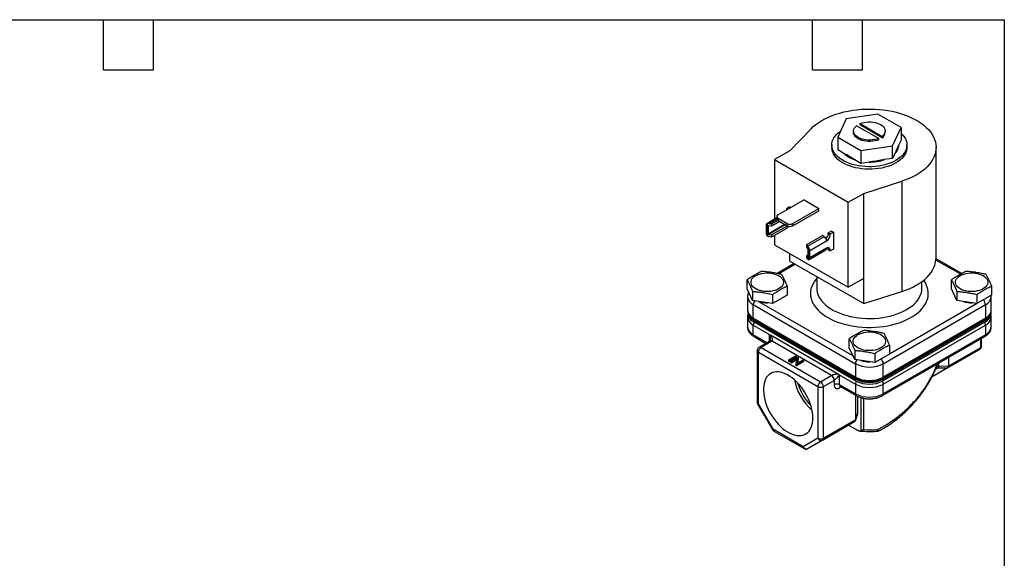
# Model space of a CAD drawing. Header units: inches. Extents: x 0.5 to 21.5, y 0.5 to 16.5.
# Tile 4 of 4: x 9.7 to 21.5, y 10 to 16.5. Entities that reach past the tile are written whole.
import ezdxf

# ---------------------------------------------------------------- set-up
doc = ezdxf.new("R2010")
doc.units = ezdxf.units.IN
doc.header["$LTSCALE"] = 2
doc.header["$MEASUREMENT"] = 0
doc.linetypes.add('SLD-Solid', pattern=[0])
doc.layers.add('TEXT', color=140, linetype='SLD-Solid', lineweight=25)

msp = doc.modelspace()

# ---------------------------------------------------------------- linework, layer by layer
for p, q in [((19.984, 15.368), (19.605, 15.309)), ((20.262, 15.207), (19.984, 15.368)), ((19.605, 15.309), (19.503, 15.09)), ((19.994, 15.075), (19.729, 15.228)), ((19.771, 15.237), (19.771, 15.253)), ((19.771, 15.253), (20.036, 15.1)), ((20.036, 15.084), (19.771, 15.237)), ((19.183, 15.19), (18.93, 14.927)), ((19.693, 15.164), (19.693, 15.149)), ((20.073, 15.149), (20.073, 15.164)), ((20.161, 14.988), (20.262, 15.207)), ((20.262, 15.207), (20.262, 15.055)), ((19.433, 14.997), (19.433, 14.966)), ((19.503, 15.09), (19.781, 14.929)), ((19.503, 15.09), (19.503, 14.938)), ((19.994, 15.06), (19.994, 15.075)), ((20.036, 15.1), (20.036, 15.084)), ((20.236, 14.998), (20.209, 14.941)), ((20.234, 14.989), (20.234, 14.993)), ((20.262, 15.055), (20.236, 14.998)), ((20.333, 14.966), (20.333, 14.997)), ((18.93, 14.927), (18.746, 14.821)), ((19.576, 14.896), (19.503, 14.938)), ((19.603, 14.88), (19.576, 14.896)), ((19.584, 14.891), (19.582, 14.891)), ((19.605, 14.881), (19.598, 14.877)), ((19.635, 14.861), (19.605, 14.881)), ((19.781, 14.929), (20.161, 14.988)), ((19.781, 14.929), (19.781, 14.777)), ((20.161, 14.836), (20.161, 14.988)), ((20.187, 14.894), (20.161, 14.836)), ((20.198, 14.917), (20.187, 14.894)), ((20.209, 14.941), (20.198, 14.919)), ((20.198, 14.919), (20.198, 14.917)), ((20.198, 14.919), (20.205, 14.915)), ((20.224, 14.973), (20.233, 14.974)), ((20.234, 14.989), (20.232, 14.989)), ((20.683, 13.644), (20.683, 14.966)), ((18.746, 14.821), (19.63, 14.31)), ((18.746, 14.821), (18.746, 14.107)), ((19.708, 14.82), (19.635, 14.861)), ((19.684, 14.833), (19.676, 14.831)), ((19.699, 14.824), (19.698, 14.823)), ((19.781, 14.777), (19.708, 14.82)), ((19.881, 14.793), (19.781, 14.777)), ((19.92, 14.799), (19.881, 14.793)), ((19.914, 14.794), (19.913, 14.798)), ((19.921, 14.801), (19.92, 14.799)), ((19.921, 14.801), (19.92, 14.795)), ((19.962, 14.805), (19.921, 14.801)), ((20.061, 14.821), (19.962, 14.805)), ((20.02, 14.814), (20.025, 14.81)), ((20.161, 14.836), (20.061, 14.821)), ((19.814, 14.417), (20.27, 14.562)), ((20.27, 14.562), (20.27, 13.24)), ((19.63, 14.31), (19.814, 14.417)), ((19.814, 13.396), (19.814, 14.417)), ((19.099, 14.339), (18.787, 14.159)), ((19.099, 14.339), (19.278, 14.236)), ((19.63, 13.29), (19.63, 14.31)), ((18.888, 14.223), (18.887, 14.217)), ((18.926, 14.255), (18.888, 14.233)), ((18.888, 14.233), (18.901, 14.225)), ((18.888, 14.233), (18.888, 14.223)), ((18.888, 14.223), (18.893, 14.22)), ((18.926, 14.255), (18.94, 14.247)), ((18.966, 14.055), (19.278, 14.236)), ((18.966, 14.029), (19.278, 14.209)), ((19.278, 14.209), (19.278, 14.236)), ((18.772, 14.122), (18.651, 14.052)), ((18.661, 13.904), (18.661, 14.054)), ((18.677, 14.053), (18.773, 14.108)), ((18.709, 14.047), (18.677, 14.053)), ((18.787, 14.092), (18.709, 14.047)), ((18.809, 14.079), (18.709, 14.022)), ((18.772, 14.138), (18.772, 14.112)), ((18.787, 14.118), (18.895, 14.055)), ((18.787, 14.118), (18.787, 14.092)), ((18.787, 14.092), (18.895, 14.029)), ((18.895, 14.029), (18.895, 14.055)), ((18.966, 14.055), (18.966, 14.029)), ((18.643, 14.033), (18.643, 13.946)), ((18.668, 13.931), (18.867, 14.046)), ((18.674, 14.028), (18.668, 14.025)), ((18.668, 14.025), (18.668, 13.931)), ((18.872, 14.039), (18.674, 13.925)), ((18.709, 14.022), (18.674, 14.028)), ((18.709, 14.047), (18.709, 14.022)), ((18.895, 14.025), (18.709, 13.918)), ((18.895, 14), (18.709, 13.893)), ((18.872, 14.039), (18.895, 14.025)), ((18.888, 14.034), (18.888, 14.03)), ((18.895, 14), (18.895, 14.025)), ((18.895, 14.024), (18.91, 14.016)), ((18.91, 14.023), (18.91, 14.016)), ((18.91, 14.016), (18.92, 14.021)), ((19.428, 13.965), (19.39, 13.943)), ((19.39, 13.943), (19.412, 13.93)), ((19.39, 13.934), (19.39, 13.943)), ((19.412, 13.921), (19.39, 13.934)), ((19.412, 13.93), (19.451, 13.952)), ((19.412, 13.921), (19.412, 13.93)), ((19.428, 13.965), (19.451, 13.952)), ((19.451, 13.952), (19.451, 13.748)), ((18.674, 13.925), (18.709, 13.918)), ((18.709, 13.893), (18.677, 13.899)), ((18.709, 13.918), (18.709, 13.893)), ((18.746, 13.914), (18.746, 13.8)), ((19.134, 13.802), (19.32, 13.91)), ((19.341, 13.897), (19.144, 13.784)), ((19.168, 13.73), (19.37, 13.847)), ((19.341, 13.897), (19.32, 13.91)), ((18.746, 13.8), (19.63, 13.29)), ((18.93, 13.604), (18.93, 13.694)), ((19.134, 13.777), (19.134, 13.802)), ((19.134, 13.802), (19.144, 13.784)), ((19.145, 13.756), (19.134, 13.777)), ((19.147, 13.654), (19.147, 13.748)), ((19.149, 13.772), (19.149, 13.622)), ((19.159, 13.624), (19.361, 13.741)), ((19.37, 13.76), (19.168, 13.643)), ((19.168, 13.643), (19.168, 13.73)), ((19.39, 13.748), (19.412, 13.735)), ((19.39, 13.739), (19.39, 13.748)), ((19.39, 13.739), (19.412, 13.726)), ((19.451, 13.748), (19.412, 13.726)), ((19.412, 13.726), (19.412, 13.735)), ((18.93, 13.604), (19.814, 13.094)), ((19.134, 13.673), (19.147, 13.681)), ((19.134, 13.648), (19.134, 13.673)), ((19.145, 13.653), (19.134, 13.673)), ((19.144, 13.629), (19.134, 13.648)), ((19.145, 13.653), (19.147, 13.654)), ((20.977, 13.446), (20.681, 13.617)), ((20.992, 13.454), (20.682, 13.633)), ((18.982, 13.574), (18.777, 13.456)), ((18.996, 13.566), (18.797, 13.452)), ((18.417, 13.271), (18.417, 13.38)), ((19.253, 13.418), (19.253, 13.279)), ((19.814, 13.396), (19.63, 13.29)), ((19.814, 13.094), (19.814, 13.396)), ((20.513, 13.279), (20.513, 13.359)), ((20.868, 13.271), (20.868, 13.38)), ((18.481, 13.133), (18.417, 13.271)), ((18.481, 13.241), (18.481, 13.133)), ((18.897, 13.306), (18.897, 13.197)), ((19.814, 13.094), (20.27, 13.24)), ((20.932, 13.133), (20.868, 13.271)), ((20.932, 13.241), (20.932, 13.133)), ((21.348, 13.306), (21.348, 13.197)), ((18.421, 13.178), (18.421, 13.017)), ((18.721, 13.096), (18.481, 13.133)), ((18.555, 13.121), (19.687, 12.468)), ((18.721, 13.204), (18.721, 13.096)), ((18.897, 13.197), (18.721, 13.096)), ((21.172, 13.096), (20.932, 13.133)), ((21.172, 13.204), (21.172, 13.096)), ((21.348, 13.197), (21.172, 13.096)), ((21.238, 13.133), (21.252, 13.142)), ((21.344, 13.178), (21.343, 13.194)), ((21.344, 13.017), (21.344, 13.178)), ((18.424, 12.991), (18.424, 12.971)), ((18.49, 13.082), (19.716, 12.374)), ((18.49, 12.92), (18.49, 13.082)), ((20.049, 12.374), (21.275, 13.082)), ((20.123, 12.493), (21.167, 13.096)), ((21.275, 13.082), (21.275, 12.92)), ((21.341, 12.971), (21.341, 12.991)), ((21.344, 13.015), (21.344, 13.017)), ((18.421, 12.932), (18.421, 12.816)), ((19.716, 12.213), (18.49, 12.92)), ((18.492, 12.896), (19.717, 12.189)), ((18.492, 12.875), (18.492, 12.896)), ((19.717, 12.168), (18.492, 12.875)), ((18.497, 12.906), (19.722, 12.199)), ((20.043, 12.199), (21.268, 12.906)), ((20.048, 12.189), (21.273, 12.896)), ((21.273, 12.875), (20.048, 12.168)), ((21.275, 12.92), (20.049, 12.213)), ((21.273, 12.896), (21.273, 12.875)), ((21.344, 12.816), (21.344, 12.932)), ((18.49, 12.836), (18.665, 12.735)), ((18.49, 12.72), (18.49, 12.836)), ((20.049, 12.129), (21.275, 12.836)), ((21.275, 12.836), (21.275, 12.72)), ((18.655, 12.625), (18.49, 12.72)), ((18.5, 12.699), (18.641, 12.617)), ((18.69, 12.645), (18.562, 12.571)), ((18.713, 12.643), (18.585, 12.569)), ((18.68, 12.721), (18.68, 12.64)), ((18.69, 12.646), (18.69, 12.645)), ((18.695, 12.718), (19.511, 12.247)), ((19.428, 12.232), (18.715, 12.644)), ((19.642, 12.564), (19.642, 12.672)), ((20.04, 11.991), (21.265, 12.699)), ((21.275, 12.72), (20.049, 12.013)), ((21.213, 12.669), (21.213, 12.566)), ((21.227, 12.585), (21.227, 12.677)), ((18.538, 12.53), (18.538, 11.91)), ((18.585, 12.569), (19.298, 12.157)), ((19.707, 12.425), (19.642, 12.564)), ((19.707, 12.534), (19.707, 12.425)), ((20.123, 12.598), (20.123, 12.49)), ((20.82, 12.323), (21.204, 12.544)), ((21.213, 12.566), (20.829, 12.344)), ((21.204, 12.544), (21.028, 12.443)), ((18.552, 12.511), (19.265, 12.1)), ((18.552, 11.891), (18.552, 12.511)), ((18.911, 12.419), (19, 12.47)), ((18.911, 12.419), (18.911, 12.403)), ((18.919, 12.414), (18.911, 12.419)), ((18.919, 12.398), (18.911, 12.403)), ((19.008, 12.465), (18.919, 12.414)), ((19.008, 12.449), (18.919, 12.398)), ((18.919, 12.398), (18.919, 12.414)), ((18.939, 12.403), (19.027, 12.454)), ((18.946, 12.399), (18.939, 12.403)), ((18.939, 12.387), (18.939, 12.403)), ((19.016, 12.439), (18.946, 12.399)), ((19.013, 12.421), (18.946, 12.382)), ((18.946, 12.399), (18.946, 12.382)), ((19, 12.47), (19.008, 12.465)), ((19.005, 12.365), (19.016, 12.439)), ((19.095, 12.415), (19.007, 12.364)), ((19.095, 12.399), (19.007, 12.348)), ((19.008, 12.449), (19.008, 12.465)), ((19.029, 12.453), (19.017, 12.379)), ((19.017, 12.379), (19.087, 12.42)), ((19.029, 12.437), (19.02, 12.381)), ((19.027, 12.454), (19.029, 12.453)), ((19.029, 12.437), (19.029, 12.453)), ((19.087, 12.42), (19.095, 12.415)), ((19.095, 12.399), (19.095, 12.415)), ((19.947, 12.388), (19.707, 12.425)), ((19.947, 12.497), (19.947, 12.388)), ((20.123, 12.49), (19.947, 12.388)), ((20.013, 12.426), (20.02, 12.43)), ((21.028, 12.443), (20.644, 12.221)), ((20.829, 12.447), (20.829, 12.344)), ((18.946, 12.382), (18.939, 12.387)), ((19.007, 12.364), (19.005, 12.365)), ((19.005, 12.349), (19.005, 12.365)), ((19.007, 12.348), (19.005, 12.349)), ((19.007, 12.348), (19.007, 12.364)), ((19.716, 12.374), (19.716, 12.213)), ((20.049, 12.213), (20.049, 12.374)), ((20.82, 12.323), (20.644, 12.221)), ((20.675, 12.307), (20.706, 12.325)), ((20.675, 12.307), (20.706, 12.325)), ((20.716, 12.346), (20.683, 12.328)), ((20.707, 12.326), (20.821, 12.323)), ((20.829, 12.342), (20.715, 12.344)), ((20.716, 12.346), (20.716, 12.381)), ((19.298, 12.157), (19.426, 12.231)), ((19.331, 12.1), (19.459, 12.174)), ((19.459, 12.174), (19.459, 12.122)), ((19.526, 12.122), (19.526, 12.233)), ((19.541, 12.23), (19.716, 12.129)), ((19.717, 12.189), (19.717, 12.168)), ((20.048, 12.168), (20.048, 12.189)), ((20.643, 12.221), (20.635, 12.222)), ((19.265, 12.1), (19.265, 11.479)), ((19.331, 11.479), (19.331, 12.1)), ((19.716, 12.013), (19.526, 12.122)), ((19.545, 12.095), (19.526, 12.084)), ((19.536, 12.101), (19.725, 11.991)), ((19.716, 12.129), (19.716, 12.013)), ((20.049, 12.013), (20.049, 12.129)), ((19.715, 11.997), (19.715, 11.701)), ((19.745, 11.784), (19.745, 11.981)), ((19.782, 11.567), (19.782, 11.967)), ((19.811, 11.96), (19.811, 11.583)), ((18.544, 11.886), (18.72, 11.583)), ((18.727, 11.587), (18.552, 11.891)), ((19.715, 11.701), (19.331, 11.479)), ((19.714, 11.69), (19.744, 11.774)), ((19.715, 11.699), (19.745, 11.784)), ((19.744, 11.775), (19.745, 11.784)), ((19.089, 11.378), (18.727, 11.587)), ((19.53, 11.578), (19.146, 11.356)), ((19.321, 11.458), (19.705, 11.679)), ((19.705, 11.679), (19.53, 11.578)), ((19.634, 11.638), (19.739, 11.577)), ((18.737, 11.565), (19.099, 11.356)), ((19.265, 11.479), (19.089, 11.378)), ((19.146, 11.356), (19.321, 11.458))]:
    msp.add_line(p, q)
at = {"flags": 128}
for points in [[(19.183, 15.19), (19.21, 15.217), (19.241, 15.242), (19.275, 15.267), (19.311, 15.29), (19.35, 15.311), (19.391, 15.331), (19.435, 15.349), (19.48, 15.366), (19.528, 15.38), (19.577, 15.393), (19.627, 15.404), (19.679, 15.413), (19.731, 15.42), (19.784, 15.425), (19.838, 15.428), (19.892, 15.428), (19.946, 15.427), (19.999, 15.423), (20.052, 15.418), (20.104, 15.41), (20.155, 15.401), (20.205, 15.389), (20.254, 15.376), (20.301, 15.36), (20.346, 15.343), (20.388, 15.324), (20.429, 15.304), (20.467, 15.282), (20.502, 15.258), (20.535, 15.234), (20.565, 15.208), (20.591, 15.181), (20.615, 15.153), (20.635, 15.124), (20.651, 15.094), (20.664, 15.064), (20.674, 15.034), (20.68, 15.003), (20.682, 14.972), (20.681, 14.941), (20.676, 14.91), (20.668, 14.879), (20.656, 14.849), (20.641, 14.819), (20.622, 14.79), (20.6, 14.762), (20.574, 14.734), (20.546, 14.708), (20.514, 14.683), (20.479, 14.659), (20.442, 14.636), (20.403, 14.615), (20.361, 14.596), (20.316, 14.578), (20.27, 14.562)], [(19.994, 15.075), (19.971, 15.067), (19.947, 15.061), (19.921, 15.057), (19.894, 15.055), (19.867, 15.055), (19.841, 15.057), (19.815, 15.061), (19.791, 15.068), (19.768, 15.076), (19.748, 15.086), (19.731, 15.098), (19.716, 15.111), (19.705, 15.125), (19.697, 15.14), (19.693, 15.155), (19.693, 15.171), (19.696, 15.186), (19.704, 15.201), (19.715, 15.215), (19.729, 15.228)], [(19.771, 15.253), (19.794, 15.261), (19.818, 15.267), (19.844, 15.271), (19.871, 15.274), (19.898, 15.273), (19.924, 15.271), (19.95, 15.267), (19.974, 15.26), (19.997, 15.252), (20.017, 15.242), (20.034, 15.23), (20.049, 15.217), (20.06, 15.203), (20.068, 15.188), (20.072, 15.173), (20.072, 15.157), (20.069, 15.142), (20.061, 15.127), (20.051, 15.113), (20.036, 15.1)], [(20.262, 15.136), (20.264, 15.135), (20.283, 15.115), (20.3, 15.093), (20.314, 15.071), (20.323, 15.049), (20.33, 15.026), (20.332, 15.002), (20.332, 14.979), (20.327, 14.956), (20.319, 14.933), (20.307, 14.911), (20.292, 14.889), (20.274, 14.868), (20.252, 14.849), (20.228, 14.83), (20.201, 14.813), (20.171, 14.797), (20.139, 14.783), (20.105, 14.771), (20.069, 14.76), (20.031, 14.751), (19.992, 14.745), (19.953, 14.74), (19.913, 14.737), (19.872, 14.737), (19.832, 14.739), (19.792, 14.742), (19.753, 14.748), (19.715, 14.756), (19.678, 14.765), (19.643, 14.777), (19.61, 14.79), (19.579, 14.805), (19.55, 14.821), (19.525, 14.839), (19.502, 14.858), (19.482, 14.879), (19.465, 14.9), (19.452, 14.922), (19.442, 14.945), (19.435, 14.968), (19.433, 14.991), (19.434, 15.014), (19.438, 15.037), (19.446, 15.06), (19.458, 15.082), (19.473, 15.104), (19.491, 15.125), (19.513, 15.145), (19.537, 15.163)], [(19.994, 15.06), (19.971, 15.052), (19.947, 15.045), (19.921, 15.041), (19.894, 15.039), (19.867, 15.039), (19.841, 15.042), (19.815, 15.046), (19.791, 15.052), (19.768, 15.061), (19.748, 15.071), (19.731, 15.083), (19.716, 15.096), (19.705, 15.11), (19.697, 15.125), (19.693, 15.14), (19.693, 15.149)], [(20.333, 14.966), (20.332, 14.949), (20.327, 14.926), (20.319, 14.903), (20.307, 14.881), (20.292, 14.859), (20.274, 14.838), (20.252, 14.819), (20.228, 14.8), (20.201, 14.783), (20.171, 14.767), (20.139, 14.753), (20.105, 14.741), (20.069, 14.73), (20.031, 14.721), (19.992, 14.715), (19.953, 14.71), (19.913, 14.707), (19.872, 14.707), (19.832, 14.708), (19.792, 14.712), (19.753, 14.718), (19.715, 14.725), (19.678, 14.735), (19.643, 14.746), (19.61, 14.76), (19.579, 14.775), (19.55, 14.791), (19.525, 14.809), (19.502, 14.828), (19.482, 14.849), (19.465, 14.87), (19.452, 14.892), (19.442, 14.914), (19.435, 14.937), (19.433, 14.961), (19.433, 14.966)], [(20.235, 14.982), (20.234, 14.982), (20.233, 14.989)], [(18.661, 14.054), (18.657, 14.054), (18.654, 14.053), (18.651, 14.052), (18.648, 14.049), (18.646, 14.046), (18.644, 14.042), (18.643, 14.038), (18.643, 14.033)], [(19.149, 13.622), (19.153, 13.622), (19.157, 13.623), (19.16, 13.625), (19.163, 13.627), (19.165, 13.63), (19.166, 13.634), (19.167, 13.638), (19.168, 13.643)], [(20.27, 13.24), (20.316, 13.256), (20.361, 13.273), (20.403, 13.293), (20.442, 13.314), (20.479, 13.336), (20.514, 13.36), (20.546, 13.385), (20.574, 13.411), (20.6, 13.439), (20.622, 13.467), (20.641, 13.496), (20.656, 13.526), (20.668, 13.556), (20.676, 13.587), (20.681, 13.618), (20.683, 13.644)], [(18.52, 13.43), (18.541, 13.44), (18.564, 13.449), (18.589, 13.455), (18.616, 13.46), (18.643, 13.462), (18.671, 13.462), (18.698, 13.46), (18.725, 13.455), (18.75, 13.449), (18.773, 13.44), (18.794, 13.43), (18.812, 13.418), (18.827, 13.404), (18.839, 13.39), (18.847, 13.374), (18.851, 13.359), (18.851, 13.343), (18.847, 13.327), (18.839, 13.311), (18.827, 13.297), (18.812, 13.283), (18.794, 13.271)], [(20.971, 13.43), (20.992, 13.44), (21.015, 13.449), (21.04, 13.455), (21.067, 13.46), (21.094, 13.462), (21.122, 13.462), (21.149, 13.46), (21.176, 13.455), (21.201, 13.449), (21.224, 13.44), (21.245, 13.43), (21.263, 13.418), (21.278, 13.404), (21.29, 13.39), (21.298, 13.374), (21.301, 13.359), (21.301, 13.343), (21.298, 13.327), (21.29, 13.311), (21.278, 13.297), (21.263, 13.283), (21.245, 13.271)], [(18.794, 13.271), (18.773, 13.261), (18.75, 13.252), (18.725, 13.246), (18.698, 13.241), (18.671, 13.239), (18.643, 13.239), (18.616, 13.241), (18.589, 13.246), (18.564, 13.252), (18.541, 13.261), (18.52, 13.271), (18.502, 13.283), (18.487, 13.297), (18.475, 13.311), (18.468, 13.327), (18.464, 13.343), (18.464, 13.359), (18.468, 13.374), (18.475, 13.39), (18.487, 13.404), (18.502, 13.418), (18.52, 13.43)], [(19.253, 13.401), (19.239, 13.385), (19.219, 13.357), (19.203, 13.329), (19.191, 13.301), (19.182, 13.272), (19.177, 13.242), (19.176, 13.213), (19.178, 13.183), (19.184, 13.154), (19.194, 13.125), (19.207, 13.097), (19.224, 13.069), (19.244, 13.042), (19.267, 13.016), (19.294, 12.991), (19.324, 12.967), (19.357, 12.944), (19.392, 12.923), (19.43, 12.903), (19.47, 12.885), (19.513, 12.869), (19.557, 12.854), (19.603, 12.842), (19.651, 12.831), (19.7, 12.823), (19.749, 12.816), (19.8, 12.811), (19.851, 12.809), (19.902, 12.809), (19.953, 12.811), (20.003, 12.815), (20.053, 12.821), (20.102, 12.829), (20.15, 12.839), (20.197, 12.851), (20.241, 12.865), (20.284, 12.881), (20.325, 12.899), (20.364, 12.918), (20.4, 12.939), (20.433, 12.961), (20.464, 12.985), (20.491, 13.009), (20.516, 13.035), (20.537, 13.062), (20.554, 13.09), (20.568, 13.118), (20.579, 13.147), (20.586, 13.176), (20.589, 13.206), (20.588, 13.235), (20.584, 13.264), (20.577, 13.293), (20.565, 13.322), (20.55, 13.35), (20.534, 13.375)], [(21.245, 13.271), (21.224, 13.261), (21.201, 13.252), (21.176, 13.246), (21.149, 13.241), (21.122, 13.239), (21.094, 13.239), (21.067, 13.241), (21.04, 13.246), (21.015, 13.252), (20.992, 13.261), (20.971, 13.271), (20.953, 13.283), (20.938, 13.297), (20.926, 13.311), (20.918, 13.327), (20.914, 13.343), (20.914, 13.359), (20.918, 13.374), (20.926, 13.39), (20.938, 13.404), (20.953, 13.418), (20.971, 13.43)], [(19.253, 13.279), (19.254, 13.258), (19.258, 13.231), (19.266, 13.203), (19.278, 13.176), (19.294, 13.15), (19.313, 13.124), (19.335, 13.099), (19.36, 13.076), (19.389, 13.053), (19.42, 13.032), (19.454, 13.012), (19.491, 12.994), (19.53, 12.978), (19.571, 12.963), (19.614, 12.95), (19.658, 12.939), (19.704, 12.93), (19.751, 12.924), (19.798, 12.919), (19.846, 12.916), (19.895, 12.916), (19.943, 12.917), (19.991, 12.921), (20.038, 12.927), (20.084, 12.935), (20.129, 12.945), (20.173, 12.956), (20.215, 12.97), (20.255, 12.986), (20.293, 13.003), (20.328, 13.022), (20.361, 13.042), (20.391, 13.064), (20.418, 13.087), (20.442, 13.112), (20.462, 13.137), (20.479, 13.163), (20.493, 13.19), (20.503, 13.217), (20.51, 13.244), (20.512, 13.272), (20.513, 13.279)], [(18.801, 13.142), (18.798, 13.14), (18.787, 13.133)], [(19.745, 12.722), (19.766, 12.733), (19.79, 12.741), (19.815, 12.748), (19.841, 12.753), (19.869, 12.755), (19.896, 12.755), (19.924, 12.753), (19.95, 12.748), (19.976, 12.741), (19.999, 12.733), (20.02, 12.722), (20.038, 12.71), (20.053, 12.697), (20.064, 12.682), (20.072, 12.667), (20.076, 12.651), (20.076, 12.635), (20.072, 12.619), (20.064, 12.604), (20.053, 12.589), (20.038, 12.576), (20.02, 12.564)], [(20.02, 12.564), (19.999, 12.553), (19.976, 12.545), (19.95, 12.538), (19.924, 12.534), (19.896, 12.531), (19.869, 12.531), (19.841, 12.534), (19.815, 12.538), (19.79, 12.545), (19.766, 12.553), (19.745, 12.564), (19.727, 12.576), (19.712, 12.589), (19.701, 12.604), (19.693, 12.619), (19.689, 12.635), (19.689, 12.651), (19.693, 12.667), (19.701, 12.682), (19.712, 12.697), (19.727, 12.71), (19.745, 12.722)], [(20.02, 12.43), (20.024, 12.432), (20.027, 12.434)], [(19.204, 11.722), (19.203, 11.755), (19.199, 11.789), (19.193, 11.824), (19.184, 11.859), (19.172, 11.895), (19.159, 11.931), (19.143, 11.966), (19.125, 12.001), (19.105, 12.035), (19.083, 12.068), (19.06, 12.099), (19.036, 12.128), (19.01, 12.155), (18.984, 12.18), (18.957, 12.203), (18.929, 12.222), (18.901, 12.239), (18.874, 12.253), (18.846, 12.263), (18.819, 12.271), (18.793, 12.275), (18.768, 12.275), (18.744, 12.273), (18.722, 12.267), (18.701, 12.257), (18.682, 12.245), (18.665, 12.229), (18.65, 12.211), (18.638, 12.189), (18.628, 12.165), (18.62, 12.139), (18.615, 12.11), (18.612, 12.08), (18.612, 12.048), (18.615, 12.014), (18.62, 11.98), (18.628, 11.945), (18.638, 11.909), (18.65, 11.873), (18.665, 11.837), (18.682, 11.802), (18.701, 11.768), (18.722, 11.735), (18.744, 11.703), (18.768, 11.672), (18.793, 11.644), (18.819, 11.618), (18.846, 11.594), (18.874, 11.573), (18.901, 11.555), (18.929, 11.54), (18.957, 11.528), (18.984, 11.519), (19.01, 11.513), (19.036, 11.511), (19.06, 11.512), (19.083, 11.516), (19.105, 11.524), (19.125, 11.535), (19.143, 11.549), (19.159, 11.566), (19.172, 11.586), (19.184, 11.609), (19.193, 11.634), (19.199, 11.661), (19.203, 11.691), (19.204, 11.722)], [(19.877, 11.952), (19.893, 11.953), (19.895, 11.953)], [(18.552, 11.891), (18.548, 11.888), (18.545, 11.887), (18.544, 11.886), (18.544, 11.886)]]:
    msp.add_lwpolyline(points, dxfattribs=at)
for centre, radius, start, end in [((19.988, 15.153), 0.0842, 304.7146, 356.6637), ((20.111, 14.997), 0.125, 334.6219, 0.1757), ((19.744, 15.062), 0.236, 224.7793, 231.7996), ((20.049, 15.035), 0.198, 314.5342, 322.4318), ((19.831, 15.2), 0.4, 240.3609, 252.0799), ((19.883, 15.402), 0.61, 269.828, 273.5578), ((19.896, 15.315), 0.521, 278.6357, 288.4481), ((18.797, 14.115), 0.0251, 185.6948, 245.6253), ((18.795, 14.138), 0.0218, 110.7834, 249.2166), ((18.93, 14.124), 0.0769, 242.6097, 297.3903), ((18.707, 13.949), 0.064, 182.8696, 224.6515), ((18.877, 14.047), 0.00942, 191.0274, 237.0094), ((18.93, 14.098), 0.0769, 242.6097, 297.3903), ((19.297, 13.938), 0.0929, 315.3694, 357.3024), ((19.307, 13.844), 0.063, 2.6055, 57.3945), ((19.32, 13.925), 0.0922, 302.6055, 357.3945), ((19.104, 13.727), 0.064, 2.8696, 44.6515), ((19.35, 13.757), 0.0202, 305.0133, 6.2988), ((19.386, 13.739), 0.0262, 350.786, 129.2033), ((19.351, 13.75), 0.0388, 358.038, 23.9953), ((18.54, 13.19), 0.119, 185.7354, 245.4841), ((18.563, 13.078), 0.0727, 136.7393, 177.3023), ((18.656, 13.413), 0.309, 250.8946, 271.3238), ((21.106, 13.411), 0.307, 251.0149, 271.399), ((21.202, 13.078), 0.0731, 2.8004, 53.8427), ((21.225, 13.19), 0.119, 294.5343, 354.045), ((18.54, 13.029), 0.119, 185.8452, 245.4749), ((18.541, 13.003), 0.118, 185.8452, 245.4749), ((21.224, 13.003), 0.118, 294.5251, 354.1548), ((21.225, 13.029), 0.12, 294.6248, 352.9744), ((18.54, 12.945), 0.119, 185.7354, 245.4841), ((18.541, 12.983), 0.118, 185.8452, 245.4749), ((18.505, 12.918), 0.0149, 172.7442, 235.9436), ((18.56, 12.833), 0.0701, 147.9197, 177.6064), ((21.206, 12.833), 0.069, 2.1706, 32.3032), ((21.26, 12.919), 0.0153, 305.0133, 6.2988), ((21.224, 12.983), 0.118, 294.5251, 354.1548), ((21.225, 12.945), 0.119, 294.5343, 354.045), ((18.54, 12.829), 0.119, 185.8452, 245.4749), ((21.225, 12.829), 0.119, 294.5251, 354.1548), ((18.513, 12.718), 0.0232, 173.7012, 234.9867), ((18.7, 12.624), 0.0236, 54.3824, 114.3071), ((21.252, 12.717), 0.0225, 304.0564, 7.2558), ((18.561, 12.532), 0.0232, 184.9803, 246.3067), ((18.624, 12.508), 0.0722, 122.6055, 177.3945), ((18.571, 12.55), 0.0232, 53.7013, 115.0228), ((21.19, 12.563), 0.0236, 305.698, 5.6204), ((21.204, 12.587), 0.0236, 294.3747, 354.3052), ((19.788, 12.371), 0.0727, 136.7393, 177.3023), ((19.881, 12.707), 0.31, 251.1108, 271.3031), ((19.976, 12.371), 0.0731, 2.8004, 53.8427), ((19.883, 12.697), 0.363, 242.6097, 297.3903), ((19.628, 12.309), 0.657, 191.314, 228.6807), ((19.387, 12.171), 0.0722, 2.6055, 57.3945), ((19.482, 12.135), 0.0452, 118.7124, 119.9932), ((19.883, 12.535), 0.363, 242.6097, 297.3903), ((19.731, 12.211), 0.0156, 174.3803, 234.2946), ((19.786, 12.126), 0.0701, 147.7331, 177.5996), ((19.883, 12.508), 0.36, 242.6097, 297.3903), ((19.883, 12.488), 0.36, 242.6097, 297.3903), ((19.979, 12.126), 0.0701, 2.4004, 32.2669), ((20.035, 12.211), 0.0149, 304.0387, 7.2576), ((19.59, 12.287), 0.583, 194.8351, 225.1596), ((19.337, 12.096), 0.0722, 122.6055, 177.3945), ((19.298, 12.164), 0.0722, 242.6097, 297.3903), ((19.259, 12.096), 0.0722, 2.6055, 57.3945), ((19.493, 12.058), 0.0722, 62.6097, 117.3903), ((19.548, 12.119), 0.0225, 172.7442, 235.9436), ((19.551, 12.086), 0.0256, 138.9779, 184.3733), ((19.883, 12.451), 0.363, 242.6097, 297.3903), ((19.883, 12.335), 0.363, 242.6097, 297.3903), ((19.739, 12.01), 0.0231, 173.6637, 235.3975), ((19.883, 12.117), 0.169, 250.6212, 289.5907), ((20.026, 12.01), 0.0231, 304.7627, 6.3217), ((18.562, 11.912), 0.0236, 185.6948, 245.6253), ((24.173, 2.15), 10.895, 119.9893, 120.0346), ((18.749, 11.584), 0.0225, 172.7442, 235.9436), ((19.883, 13.113), 1.532, 267.3374, 273.6418), ((19.298, 11.543), 0.0722, 242.6097, 297.3903), ((19.304, 11.497), 0.0434, 204.8163, 293.6431), ((19.307, 11.477), 0.0236, 305.698, 5.6204), ((19.129, 11.396), 0.0434, 204.8163, 293.6431), ((19.112, 11.375), 0.0232, 173.6958, 235.0446)]:
    msp.add_arc(centre, radius, start, end)
for centre, major_axis, ratio, start_param, end_param in [((18.677, 14.02), (0.0419, -0.0174), 0.710668, 1.857688, 2.231977), ((18.674, 14.023), (0.00613, -0.00255), 0.710668, 1.857688, 3.428484), ((18.674, 13.93), (0.00613, -0.00255), 0.710668, 3.428484, 4.99928), ((18.677, 13.932), (0.0419, -0.0174), 0.710668, 4.624991, 4.99928), ((19.144, 13.75), (-0.0092, 0.0418), 0.260745, 5.205778, 5.580067), ((19.145, 13.752), (-0.00135, 0.00612), 0.260745, 4.009271, 5.580067), ((19.144, 13.663), (-0.0092, 0.0418), 0.260745, 2.438475, 2.812764), ((19.145, 13.658), (-0.00135, 0.00612), 0.260745, 2.438475, 4.009271)]:
    msp.add_ellipse(centre, major_axis=major_axis, ratio=ratio, start_param=start_param, end_param=end_param)
for points, knots in [([(19.598, 14.877), (19.6, 14.875), (19.604, 14.872), (19.611, 14.866), (19.618, 14.862), (19.623, 14.858), (19.626, 14.857)], [0, 0, 0, 0, 0.251232, 0.502077, 0.751891, 1, 1, 1, 1]), ([(20.205, 14.915), (20.207, 14.917), (20.21, 14.92), (20.214, 14.926), (20.217, 14.932), (20.22, 14.936), (20.221, 14.938)], [0, 0, 0, 0, 0.251232, 0.502077, 0.751891, 1, 1, 1, 1]), ([(20.221, 14.938), (20.221, 14.939), (20.222, 14.941), (20.223, 14.943), (20.224, 14.944)], [0, 0, 0, 0, 0.500071, 1, 1, 1, 1]), ([(19.626, 14.857), (19.627, 14.856), (19.629, 14.855), (19.632, 14.853), (19.633, 14.853)], [0, 0, 0, 0, 0.500071, 1, 1, 1, 1]), ([(19.92, 14.795), (19.924, 14.795), (19.931, 14.795), (19.942, 14.796), (19.953, 14.797), (19.96, 14.798), (19.964, 14.798)], [0, 0, 0, 0, 0.251232, 0.502077, 0.751891, 1, 1, 1, 1]), ([(19.964, 14.798), (19.965, 14.799), (19.969, 14.799), (19.972, 14.8), (19.974, 14.8)], [0, 0, 0, 0, 0.500071, 1, 1, 1, 1]), ([(18.593, 13.481), (18.588, 13.479), (18.577, 13.474), (18.562, 13.466), (18.545, 13.458), (18.526, 13.447), (18.512, 13.439), (18.505, 13.435)], [0, 0, 0, 0, 0.176418, 0.348626, 0.518454, 0.760198, 1, 1, 1, 1]), ([(18.833, 13.444), (18.826, 13.446), (18.812, 13.449), (18.791, 13.453), (18.768, 13.458), (18.742, 13.463), (18.713, 13.468), (18.684, 13.472), (18.654, 13.475), (18.624, 13.479), (18.603, 13.48), (18.593, 13.481)], [0, 0, 0, 0, 0.0882005, 0.1742967, 0.2592034, 0.3800857, 0.5000012, 0.619885, 0.7407501, 0.8685139, 1, 1, 1, 1]), ([(21.044, 13.481), (21.038, 13.479), (21.028, 13.474), (21.013, 13.466), (20.996, 13.458), (20.977, 13.447), (20.963, 13.439), (20.956, 13.435)], [0, 0, 0, 0, 0.176418, 0.348626, 0.518454, 0.760198, 1, 1, 1, 1]), ([(21.284, 13.444), (21.277, 13.446), (21.263, 13.449), (21.242, 13.453), (21.219, 13.458), (21.193, 13.463), (21.164, 13.468), (21.135, 13.472), (21.105, 13.475), (21.075, 13.479), (21.054, 13.48), (21.044, 13.481)], [0, 0, 0, 0, 0.088201, 0.174297, 0.259203, 0.380086, 0.500001, 0.619885, 0.74075, 0.868514, 1, 1, 1, 1]), ([(18.505, 13.435), (18.5, 13.433), (18.491, 13.427), (18.477, 13.419), (18.46, 13.408), (18.44, 13.395), (18.425, 13.385), (18.417, 13.38)], [0, 0, 0, 0, 0.160085, 0.319734, 0.481551, 0.737054, 1, 1, 1, 1]), ([(18.417, 13.38), (18.419, 13.376), (18.423, 13.369), (18.428, 13.358), (18.434, 13.346), (18.441, 13.332), (18.449, 13.315), (18.457, 13.298), (18.465, 13.28), (18.473, 13.261), (18.479, 13.248), (18.481, 13.241)], [0, 0, 0, 0, 0.0882005, 0.1742967, 0.2592034, 0.3800857, 0.5000012, 0.619885, 0.7407501, 0.8685139, 1, 1, 1, 1]), ([(18.897, 13.306), (18.895, 13.31), (18.892, 13.319), (18.886, 13.332), (18.88, 13.347), (18.873, 13.363), (18.865, 13.38), (18.857, 13.396), (18.849, 13.412), (18.841, 13.428), (18.836, 13.439), (18.833, 13.444)], [0, 0, 0, 0, 0.088201, 0.174297, 0.259203, 0.380086, 0.500001, 0.619885, 0.74075, 0.868514, 1, 1, 1, 1]), ([(20.956, 13.435), (20.951, 13.433), (20.942, 13.427), (20.928, 13.419), (20.911, 13.408), (20.891, 13.395), (20.876, 13.385), (20.868, 13.38)], [0, 0, 0, 0, 0.160085, 0.319734, 0.481551, 0.737054, 1, 1, 1, 1]), ([(20.868, 13.38), (20.87, 13.376), (20.873, 13.369), (20.879, 13.358), (20.885, 13.346), (20.892, 13.332), (20.9, 13.315), (20.908, 13.298), (20.916, 13.28), (20.924, 13.261), (20.929, 13.248), (20.932, 13.241)], [0, 0, 0, 0, 0.088201, 0.174297, 0.259203, 0.380086, 0.500001, 0.619885, 0.74075, 0.868514, 1, 1, 1, 1]), ([(21.348, 13.306), (21.346, 13.31), (21.342, 13.319), (21.337, 13.332), (21.331, 13.347), (21.324, 13.363), (21.316, 13.38), (21.308, 13.396), (21.3, 13.412), (21.292, 13.428), (21.287, 13.439), (21.284, 13.444)], [0, 0, 0, 0, 0.088201, 0.174297, 0.259203, 0.380086, 0.500001, 0.619885, 0.74075, 0.868514, 1, 1, 1, 1]), ([(18.435, 13.232), (18.432, 13.227), (18.427, 13.216), (18.423, 13.199), (18.421, 13.186), (18.421, 13.179), (18.421, 13.178)], [0, 0, 0, 0, 0.312187, 0.636649, 0.964838, 1, 1, 1, 1]), ([(18.481, 13.241), (18.488, 13.241), (18.502, 13.239), (18.523, 13.237), (18.546, 13.235), (18.573, 13.232), (18.601, 13.228), (18.63, 13.223), (18.66, 13.217), (18.69, 13.211), (18.711, 13.206), (18.721, 13.204)], [0, 0, 0, 0, 0.088201, 0.174297, 0.259203, 0.380086, 0.500001, 0.619885, 0.74075, 0.868514, 1, 1, 1, 1]), ([(18.721, 13.204), (18.727, 13.208), (18.737, 13.214), (18.752, 13.224), (18.769, 13.235), (18.788, 13.247), (18.802, 13.255), (18.809, 13.26)], [0, 0, 0, 0, 0.176418, 0.348626, 0.518454, 0.760198, 1, 1, 1, 1]), ([(18.809, 13.26), (18.814, 13.262), (18.823, 13.268), (18.838, 13.275), (18.854, 13.284), (18.874, 13.295), (18.89, 13.302), (18.897, 13.306)], [0, 0, 0, 0, 0.160085, 0.319734, 0.481551, 0.737054, 1, 1, 1, 1]), ([(20.932, 13.241), (20.939, 13.241), (20.953, 13.239), (20.974, 13.237), (20.997, 13.235), (21.023, 13.232), (21.052, 13.228), (21.081, 13.223), (21.111, 13.217), (21.141, 13.211), (21.162, 13.206), (21.172, 13.204)], [0, 0, 0, 0, 0.088201, 0.174297, 0.259203, 0.380086, 0.500001, 0.619885, 0.74075, 0.868514, 1, 1, 1, 1]), ([(21.172, 13.204), (21.177, 13.208), (21.188, 13.214), (21.203, 13.224), (21.22, 13.235), (21.239, 13.247), (21.253, 13.255), (21.26, 13.26)], [0, 0, 0, 0, 0.176418, 0.348626, 0.518454, 0.760198, 1, 1, 1, 1]), ([(21.26, 13.26), (21.265, 13.262), (21.274, 13.268), (21.288, 13.275), (21.305, 13.284), (21.325, 13.295), (21.34, 13.302), (21.348, 13.306)], [0, 0, 0, 0, 0.160085, 0.319734, 0.481551, 0.737054, 1, 1, 1, 1]), ([(18.421, 13.017), (18.421, 13.013), (18.422, 13.002), (18.426, 12.985), (18.433, 12.968), (18.442, 12.953), (18.455, 12.938), (18.47, 12.924), (18.484, 12.914), (18.494, 12.908), (18.497, 12.906)], [0, 0, 0, 0, 0.105509, 0.24665, 0.378549, 0.513253, 0.650414, 0.788978, 0.927743, 1, 1, 1, 1]), ([(21.268, 12.906), (21.277, 12.912), (21.296, 12.924), (21.316, 12.943), (21.329, 12.962), (21.337, 12.979), (21.343, 12.997), (21.344, 13.01), (21.344, 13.017)], [0, 0, 0, 0, 0.198664, 0.431071, 0.560388, 0.698392, 0.844998, 1, 1, 1, 1]), ([(18.426, 12.963), (18.425, 12.96), (18.422, 12.951), (18.421, 12.94), (18.421, 12.933), (18.421, 12.933)], [0, 0, 0, 0, 0.345774, 0.936689, 1, 1, 1, 1]), ([(21.344, 12.932), (21.344, 12.938), (21.344, 12.948), (21.341, 12.957), (21.34, 12.961)], [0, 0, 0, 0, 0.579427, 1, 1, 1, 1]), ([(18.421, 12.817), (18.421, 12.811), (18.422, 12.799), (18.426, 12.781), (18.434, 12.763), (18.444, 12.747), (18.457, 12.731), (18.473, 12.717), (18.487, 12.706), (18.497, 12.701), (18.5, 12.699)], [0, 0, 0, 0, 0.117809, 0.254882, 0.383703, 0.516017, 0.651876, 0.790319, 0.929739, 1, 1, 1, 1]), ([(19.818, 12.774), (19.813, 12.771), (19.803, 12.766), (19.788, 12.759), (19.771, 12.75), (19.752, 12.74), (19.737, 12.732), (19.73, 12.728)], [0, 0, 0, 0, 0.176418, 0.348626, 0.518454, 0.760198, 1, 1, 1, 1]), ([(20.058, 12.737), (20.051, 12.738), (20.037, 12.741), (20.017, 12.746), (19.993, 12.751), (19.967, 12.755), (19.938, 12.76), (19.909, 12.764), (19.88, 12.768), (19.849, 12.771), (19.829, 12.773), (19.818, 12.774)], [0, 0, 0, 0, 0.088201, 0.174297, 0.259203, 0.380086, 0.500001, 0.619885, 0.74075, 0.868514, 1, 1, 1, 1]), ([(21.265, 12.699), (21.269, 12.701), (21.279, 12.707), (21.294, 12.718), (21.308, 12.731), (21.32, 12.746), (21.33, 12.761), (21.338, 12.778), (21.342, 12.796), (21.344, 12.809), (21.344, 12.816), (21.344, 12.816)], [0, 0, 0, 0, 0.092798, 0.220006, 0.347955, 0.475956, 0.603481, 0.730488, 0.857625, 0.986222, 1, 1, 1, 1]), ([(18.665, 12.735), (18.665, 12.735), (18.668, 12.734), (18.671, 12.731), (18.676, 12.727), (18.678, 12.725), (18.68, 12.724), (18.681, 12.724), (18.681, 12.723), (18.682, 12.723), (18.684, 12.722), (18.687, 12.721), (18.691, 12.72), (18.694, 12.719), (18.695, 12.718)], [0, 0, 0, 0, 0.000061, 0.246828, 0.370826, 0.443541, 0.494691, 0.510309, 0.525998, 0.557623, 0.621318, 0.747987, 0.870241, 1, 1, 1, 1]), ([(18.665, 12.735), (18.666, 12.735), (18.668, 12.734), (18.671, 12.732), (18.674, 12.729), (18.676, 12.727), (18.678, 12.724), (18.679, 12.723), (18.68, 12.722), (18.68, 12.721)], [0, 0, 0, 0, 0.180387, 0.347148, 0.498876, 0.749853, 0.874861, 0.941473, 1, 1, 1, 1]), ([(18.68, 12.721), (18.68, 12.721), (18.681, 12.721), (18.683, 12.719), (18.687, 12.712), (18.691, 12.695), (18.694, 12.677), (18.693, 12.666), (18.693, 12.663)], [0, 0, 0, 0, 0.022761, 0.047781, 0.108493, 0.432002, 0.86261, 1, 1, 1, 1]), ([(18.694, 12.664), (18.694, 12.66), (18.693, 12.653), (18.691, 12.647), (18.691, 12.646), (18.69, 12.645)], [0, 0, 0, 0, 0.377605, 0.717721, 1, 1, 1, 1]), ([(18.692, 12.646), (18.695, 12.647), (18.702, 12.65), (18.711, 12.646), (18.715, 12.644)], [0, 0, 0, 0, 0.463965, 1, 1, 1, 1]), ([(18.715, 12.644), (18.717, 12.645), (18.719, 12.647), (18.721, 12.651), (18.722, 12.654), (18.722, 12.662), (18.721, 12.668), (18.717, 12.682), (18.714, 12.689), (18.706, 12.703), (18.701, 12.711), (18.695, 12.718)], [0, 0, 0, 0, 0.125, 0.125, 0.25, 0.25, 0.5, 0.5, 0.75, 0.75, 1, 1, 1, 1]), ([(19.73, 12.728), (19.726, 12.725), (19.716, 12.72), (19.702, 12.711), (19.685, 12.701), (19.665, 12.688), (19.65, 12.678), (19.642, 12.672)], [0, 0, 0, 0, 0.160085, 0.319734, 0.481551, 0.737054, 1, 1, 1, 1]), ([(19.642, 12.672), (19.644, 12.669), (19.648, 12.662), (19.654, 12.651), (19.66, 12.639), (19.667, 12.624), (19.675, 12.608), (19.682, 12.591), (19.69, 12.573), (19.698, 12.554), (19.704, 12.541), (19.707, 12.534)], [0, 0, 0, 0, 0.088201, 0.174297, 0.259203, 0.380086, 0.500001, 0.619885, 0.74075, 0.868514, 1, 1, 1, 1]), ([(20.123, 12.598), (20.121, 12.603), (20.117, 12.612), (20.111, 12.625), (20.105, 12.639), (20.098, 12.655), (20.09, 12.672), (20.083, 12.689), (20.075, 12.705), (20.067, 12.721), (20.061, 12.731), (20.058, 12.737)], [0, 0, 0, 0, 0.088201, 0.174297, 0.259203, 0.380086, 0.500001, 0.619885, 0.74075, 0.868514, 1, 1, 1, 1]), ([(18.562, 12.571), (18.559, 12.569), (18.552, 12.565), (18.544, 12.555), (18.54, 12.544), (18.538, 12.536), (18.538, 12.531), (18.538, 12.53)], [0, 0, 0, 0, 0.223358, 0.4815216, 0.7193004, 0.9531923, 1, 1, 1, 1]), ([(19.707, 12.534), (19.714, 12.533), (19.728, 12.532), (19.748, 12.53), (19.772, 12.528), (19.798, 12.524), (19.827, 12.52), (19.856, 12.515), (19.885, 12.51), (19.916, 12.504), (19.936, 12.499), (19.947, 12.497)], [0, 0, 0, 0, 0.088201, 0.174297, 0.259203, 0.380086, 0.500001, 0.619885, 0.74075, 0.868514, 1, 1, 1, 1]), ([(19.947, 12.497), (19.952, 12.5), (19.962, 12.507), (19.977, 12.517), (19.994, 12.528), (20.014, 12.54), (20.028, 12.548), (20.035, 12.552)], [0, 0, 0, 0, 0.176418, 0.348626, 0.518454, 0.760198, 1, 1, 1, 1]), ([(20.035, 12.552), (20.039, 12.555), (20.049, 12.56), (20.063, 12.568), (20.08, 12.577), (20.1, 12.587), (20.115, 12.594), (20.123, 12.598)], [0, 0, 0, 0, 0.160085, 0.319734, 0.481551, 0.737054, 1, 1, 1, 1]), ([(21.204, 12.544), (21.207, 12.546), (21.213, 12.551), (21.221, 12.56), (21.225, 12.571), (21.227, 12.58), (21.227, 12.584), (21.227, 12.585)], [0, 0, 0, 0, 0.222887, 0.481207, 0.71913, 0.953164, 1, 1, 1, 1]), ([(19.996, 11.57), (20.016, 11.58), (20.053, 11.6), (20.106, 11.633), (20.156, 11.667), (20.208, 11.704), (20.261, 11.748), (20.317, 11.798), (20.372, 11.852), (20.424, 11.909), (20.469, 11.963), (20.507, 12.013), (20.539, 12.058), (20.567, 12.101), (20.592, 12.142), (20.616, 12.185), (20.637, 12.225), (20.657, 12.265), (20.676, 12.308), (20.691, 12.345), (20.699, 12.367), (20.701, 12.373)], [0, 0, 0, 0, 0.06108, 0.116659, 0.169657, 0.227267, 0.28983, 0.357386, 0.429855, 0.500297, 0.564218, 0.621487, 0.672026, 0.716798, 0.761236, 0.806139, 0.85206, 0.887668, 0.931367, 0.983033, 1, 1, 1, 1]), ([(20.509, 12.031), (20.517, 12.042), (20.533, 12.064), (20.554, 12.095), (20.573, 12.123), (20.589, 12.149), (20.603, 12.173), (20.616, 12.197), (20.631, 12.224), (20.647, 12.255), (20.662, 12.287), (20.676, 12.318), (20.688, 12.346), (20.694, 12.363), (20.697, 12.371)], [0, 0, 0, 0, 0.103949, 0.199203, 0.28576, 0.363622, 0.432788, 0.493258, 0.574691, 0.670809, 0.763198, 0.851861, 0.9368, 1, 1, 1, 1]), ([(20.707, 12.326), (20.708, 12.326), (20.709, 12.327), (20.71, 12.329), (20.711, 12.331), (20.712, 12.333), (20.713, 12.335), (20.714, 12.338), (20.715, 12.341), (20.715, 12.343), (20.715, 12.344)], [0, 0, 0, 0, 0.1252463, 0.2502815, 0.375176, 0.5, 0.624824, 0.7497185, 0.8747537, 1, 1, 1, 1]), ([(20.821, 12.323), (20.821, 12.324), (20.822, 12.325), (20.824, 12.326), (20.825, 12.328), (20.826, 12.33), (20.827, 12.333), (20.828, 12.336), (20.829, 12.339), (20.829, 12.341), (20.829, 12.342)], [0, 0, 0, 0, 0.125246, 0.250282, 0.375176, 0.5, 0.624824, 0.749718, 0.874754, 1, 1, 1, 1]), ([(19.511, 12.247), (19.503, 12.248), (19.496, 12.247), (19.481, 12.246), (19.474, 12.245), (19.459, 12.243), (19.452, 12.241), (19.442, 12.238), (19.438, 12.237), (19.433, 12.235), (19.43, 12.233), (19.428, 12.232)], [0, 0, 0, 0, 0.25, 0.25, 0.5, 0.5, 0.75, 0.75, 0.875, 0.875, 1, 1, 1, 1]), ([(19.428, 12.232), (19.432, 12.23), (19.436, 12.227), (19.444, 12.218), (19.448, 12.213), (19.454, 12.202), (19.456, 12.195), (19.46, 12.184), (19.46, 12.179), (19.46, 12.174)], [0, 0, 0, 0, 0.25, 0.25, 0.5, 0.5, 0.75, 0.75, 1, 1, 1, 1]), ([(19.46, 12.174), (19.465, 12.177), (19.471, 12.182), (19.48, 12.19), (19.483, 12.193), (19.489, 12.199), (19.492, 12.202), (19.501, 12.211), (19.506, 12.217), (19.513, 12.226), (19.516, 12.229), (19.52, 12.232), (19.521, 12.233), (19.523, 12.234), (19.525, 12.234), (19.526, 12.233)], [0, 0, 0, 0, 0.25, 0.25, 0.375, 0.375, 0.5, 0.5, 0.75, 0.75, 0.875, 0.875, 0.9375, 0.9375, 1, 1, 1, 1]), ([(19.511, 12.247), (19.512, 12.246), (19.513, 12.245), (19.516, 12.244), (19.519, 12.242), (19.521, 12.239), (19.524, 12.237), (19.525, 12.236), (19.526, 12.236), (19.527, 12.235), (19.528, 12.235), (19.53, 12.234), (19.533, 12.233), (19.537, 12.232), (19.54, 12.23), (19.541, 12.23)], [0, 0, 0, 0, 0.085708, 0.167941, 0.247041, 0.371003, 0.443705, 0.494834, 0.510447, 0.526131, 0.557747, 0.621424, 0.748058, 0.870277, 1, 1, 1, 1]), ([(19.526, 12.233), (19.526, 12.233), (19.527, 12.233), (19.528, 12.234), (19.53, 12.234), (19.533, 12.233), (19.537, 12.232), (19.539, 12.23), (19.541, 12.23)], [0, 0, 0, 0, 0.054831, 0.125396, 0.250998, 0.499929, 0.733725, 1, 1, 1, 1]), ([(19.722, 12.199), (19.735, 12.192), (19.759, 12.18), (19.803, 12.167), (19.848, 12.161), (19.893, 12.159), (19.936, 12.163), (19.976, 12.171), (20.013, 12.183), (20.033, 12.193), (20.043, 12.199)], [0, 0, 0, 0, 0.139159, 0.273969, 0.404591, 0.531181, 0.653888, 0.772849, 0.888186, 1, 1, 1, 1]), ([(20.631, 12.219), (20.632, 12.219), (20.636, 12.218), (20.64, 12.219), (20.643, 12.221)], [0, 0, 0, 0, 0.138028, 1, 1, 1, 1]), ([(19.459, 12.122), (19.459, 12.121), (19.459, 12.118), (19.46, 12.113), (19.46, 12.109), (19.461, 12.104), (19.463, 12.1), (19.465, 12.094), (19.47, 12.086), (19.478, 12.079), (19.489, 12.075), (19.5, 12.075), (19.509, 12.077), (19.517, 12.079), (19.523, 12.082), (19.526, 12.084)], [0, 0, 0, 0, 0.0402799, 0.0802488, 0.1200651, 0.1598891, 0.1998813, 0.2401997, 0.3700572, 0.5000577, 0.6299153, 0.7599159, 0.8401269, 0.9197271, 1, 1, 1, 1]), ([(19.529, 12.103), (19.529, 12.103), (19.529, 12.103), (19.531, 12.103), (19.534, 12.102), (19.535, 12.101), (19.535, 12.101)], [0, 0, 0, 0, 0.162803, 0.511925, 0.935796, 1, 1, 1, 1]), ([(19.726, 11.991), (19.729, 11.99), (19.738, 11.984), (19.756, 11.976), (19.777, 11.968), (19.799, 11.962), (19.819, 11.958), (19.837, 11.956), (19.858, 11.953), (19.873, 11.953), (19.883, 11.953)], [0, 0, 0, 0, 0.073959, 0.221493, 0.365896, 0.505093, 0.63255, 0.738994, 0.831931, 1, 1, 1, 1]), ([(19.883, 11.953), (19.892, 11.953), (19.905, 11.953), (19.924, 11.955), (19.94, 11.957), (19.959, 11.961), (19.979, 11.966), (19.998, 11.972), (20.017, 11.98), (20.031, 11.986), (20.038, 11.99), (20.04, 11.991)], [0, 0, 0, 0, 0.162818, 0.229458, 0.339636, 0.453502, 0.575167, 0.701603, 0.8317, 0.964603, 1, 1, 1, 1]), ([(19.98, 11.585), (19.986, 11.587), (19.998, 11.593), (20.016, 11.603), (20.034, 11.612), (20.052, 11.623), (20.07, 11.633), (20.088, 11.644), (20.107, 11.656), (20.143, 11.679), (20.197, 11.717), (20.265, 11.771), (20.332, 11.831), (20.38, 11.879), (20.414, 11.916), (20.435, 11.939), (20.458, 11.966), (20.483, 11.997), (20.5, 12.019), (20.509, 12.031)], [0, 0, 0, 0, 0.028727, 0.057862, 0.087407, 0.117364, 0.147732, 0.178514, 0.20971, 0.241321, 0.362014, 0.491878, 0.611869, 0.746654, 0.78376, 0.827648, 0.878317, 0.935768, 1, 1, 1, 1]), ([(18.538, 11.91), (18.538, 11.908), (18.538, 11.903), (18.54, 11.895), (18.543, 11.889), (18.544, 11.886)], [0, 0, 0, 0, 0.2548177, 0.5665322, 1, 1, 1, 1]), ([(19.715, 11.699), (19.715, 11.698), (19.715, 11.696), (19.715, 11.693), (19.714, 11.69), (19.713, 11.688), (19.712, 11.686), (19.71, 11.684), (19.709, 11.682), (19.707, 11.681), (19.707, 11.68)], [0, 0, 0, 0, 0.125246, 0.250282, 0.375176, 0.5, 0.624824, 0.749718, 0.874754, 1, 1, 1, 1]), ([(18.72, 11.583), (18.722, 11.579), (18.725, 11.574), (18.732, 11.569), (18.735, 11.567), (18.737, 11.566)], [0, 0, 0, 0, 0.510597, 0.734074, 1, 1, 1, 1]), ([(19.739, 11.577), (19.741, 11.576), (19.744, 11.575), (19.748, 11.572), (19.753, 11.571), (19.757, 11.569), (19.762, 11.567), (19.767, 11.566), (19.773, 11.566), (19.778, 11.566), (19.78, 11.566), (19.782, 11.567)], [0, 0, 0, 0, 0.1033714, 0.2045686, 0.3038318, 0.4014155, 0.4975874, 0.6331882, 0.7613362, 0.8831669, 1, 1, 1, 1]), ([(19.811, 11.583), (19.81, 11.582), (19.807, 11.58), (19.804, 11.578), (19.801, 11.576), (19.798, 11.574), (19.795, 11.572), (19.791, 11.57), (19.786, 11.568), (19.783, 11.567), (19.782, 11.567)], [0, 0, 0, 0, 0.127734, 0.241691, 0.341864, 0.428258, 0.500883, 0.683931, 0.850238, 1, 1, 1, 1]), ([(19.978, 11.566), (19.978, 11.565), (19.979, 11.565), (19.98, 11.571), (19.98, 11.58), (19.98, 11.585)], [0, 0, 0, 0, 0.178241, 0.58912, 1, 1, 1, 1]), ([(19.978, 11.565), (19.98, 11.565), (19.987, 11.565), (19.993, 11.568), (19.996, 11.57)], [0, 0, 0, 0, 0.42137, 1, 1, 1, 1]), ([(19.98, 11.585), (19.981, 11.582), (19.985, 11.577), (19.989, 11.573), (19.993, 11.57), (19.996, 11.569), (19.996, 11.57), (19.996, 11.57)], [0, 0, 0, 0, 0.231126, 0.496436, 0.709414, 0.992816, 1, 1, 1, 1]), ([(19.77, 11.566), (19.774, 11.566), (19.788, 11.564), (19.813, 11.563), (19.847, 11.562), (19.87, 11.562), (19.883, 11.562)], [0, 0, 0, 0, 0.108781, 0.374169, 0.670297, 1, 1, 1, 1]), ([(19.883, 11.562), (19.901, 11.562), (19.927, 11.562), (19.959, 11.563), (19.972, 11.564), (19.978, 11.565)], [0, 0, 0, 0, 0.580686, 0.814871, 1, 1, 1, 1]), ([(19.099, 11.356), (19.1, 11.356), (19.103, 11.354), (19.111, 11.351), (19.122, 11.35), (19.134, 11.351), (19.142, 11.354), (19.145, 11.356), (19.146, 11.356)], [0, 0, 0, 0, 0.056389, 0.26314, 0.489097, 0.726929, 0.972646, 1, 1, 1, 1])]:
    msp.add_open_spline(points, degree=3, knots=knots)
for points in [[(18.713, 12.643), (18.714, 12.643), (18.714, 12.643), (18.715, 12.644)], [(20.706, 12.325), (20.706, 12.325), (20.707, 12.325), (20.707, 12.326)], [(20.715, 12.344), (20.716, 12.345), (20.716, 12.346), (20.716, 12.346)], [(20.821, 12.323), (20.82, 12.323), (20.82, 12.323), (20.82, 12.323)], [(20.829, 12.344), (20.829, 12.343), (20.829, 12.343), (20.829, 12.342)], [(19.428, 12.232), (19.427, 12.232), (19.427, 12.232), (19.426, 12.231)], [(20.644, 12.221), (20.644, 12.221), (20.643, 12.221), (20.643, 12.221)], [(19.715, 11.699), (19.715, 11.699), (19.715, 11.7), (19.715, 11.701)], [(19.705, 11.679), (19.706, 11.68), (19.706, 11.68), (19.707, 11.68)]]:
    msp.add_open_spline(points, degree=3)
at = {"layer": 'TEXT'}
for p, q in [((0.5, 16.5), (21.5, 16.5)), ((10.7, 15.9), (10.7, 16.5)), ((11.3, 15.9), (11.3, 16.5)), ((19.2, 15.9), (19.2, 16.5)), ((19.8, 15.9), (19.8, 16.5)), ((21.5, 16.5), (21.5, 0.5)), ((10.7, 15.9), (11.3, 15.9)), ((19.2, 15.9), (19.8, 15.9))]:
    msp.add_line(p, q, dxfattribs=at)

doc.saveas('drawing.dxf')
